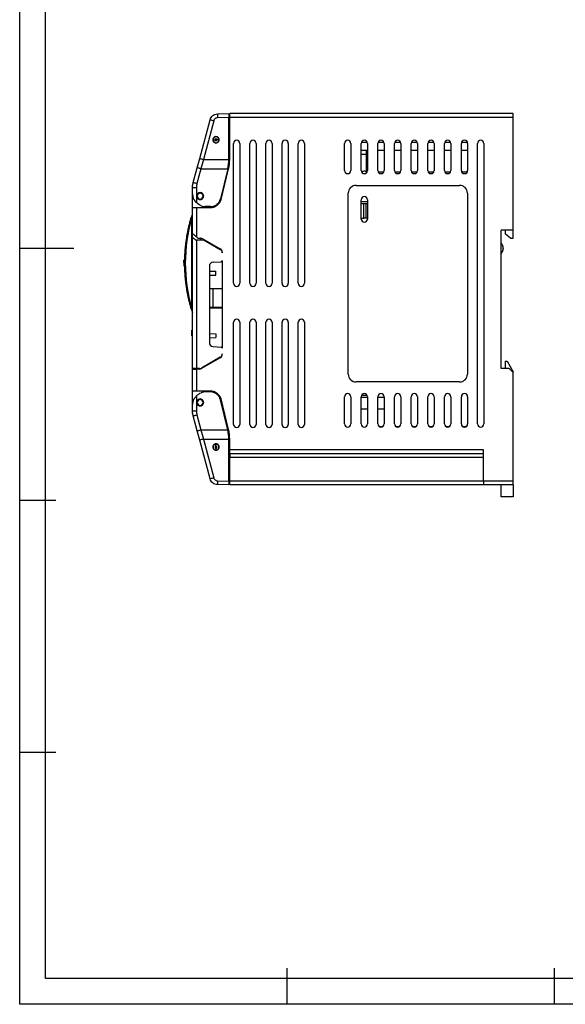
# Model space of a CAD drawing. Header units: millimetres. Extents: x 932 to 1479, y 0 to 387.
# Tile 1 of 11: x 932 to 1072, y 0 to 252. Entities that reach past the tile are written whole.
import ezdxf

# ---------------------------------------------------------------- set-up
doc = ezdxf.new("R2010")
doc.units = ezdxf.units.MM
doc.header["$LTSCALE"] = 2
doc.layers.add('HMI-D4', color=250, linetype='Continuous')

msp = doc.modelspace()

# ---------------------------------------------------------------- linework, layer by layer
at = {"color": 7, "linetype": 'Continuous', "lineweight": 25}
for p, q in [((982.63, 227.8), (985.57, 227.87)), ((985.57, 226.87), (982.64, 226.8)), ((985.57, 216.14), (985.57, 226.87)), ((985.77, 226.87), (985.77, 227.87)), ((1058.27, 227.87), (985.77, 227.87)), ((985.77, 216.14), (985.77, 226.87)), ((1058.27, 226.87), (985.77, 226.87)), ((1058.27, 226.87), (1058.27, 227.87)), ((1058.27, 198.07), (1058.27, 226.87)), ((978.1, 216.4), (980.76, 226.31)), ((981.7, 226.06), (979.05, 216.14)), ((985.77, 222.54), (985.57, 222.51)), ((985.57, 219.84), (985.77, 219.81)), ((985.57, 219.51), (985.77, 219.54)), ((986.78, 184.48), (986.78, 220.25)), ((988.38, 220.25), (988.38, 184.48)), ((990.91, 184.48), (990.91, 220.25)), ((992.51, 220.25), (992.51, 184.48)), ((995.04, 184.48), (995.04, 220.25)), ((996.64, 220.25), (996.64, 184.48)), ((999.17, 184.48), (999.17, 220.25)), ((1000.77, 220.25), (1000.77, 184.48)), ((1003.3, 184.48), (1003.3, 220.25)), ((1004.9, 220.25), (1004.9, 184.48)), ((1015.13, 213.31), (1015.13, 220.25)), ((1016.73, 220.25), (1016.73, 213.31)), ((1019.4, 213.31), (1019.4, 220.25)), ((1020.67, 220.9), (1020.67, 220.47)), ((1020.97, 220.47), (1020.67, 220.47)), ((1021, 220.25), (1021, 213.31)), ((1023.68, 213.31), (1023.68, 220.25)), ((1025.24, 220.47), (1023.71, 220.47)), ((1025.28, 220.25), (1025.28, 213.31)), ((1027.95, 213.31), (1027.95, 220.25)), ((1029.52, 220.47), (1027.98, 220.47)), ((1029.55, 220.25), (1029.55, 213.31)), ((1032.22, 213.31), (1032.22, 220.25)), ((1033.79, 220.47), (1032.25, 220.47)), ((1033.82, 220.25), (1033.82, 213.31)), ((1036.49, 213.31), (1036.49, 220.25)), ((1038.06, 220.47), (1036.52, 220.47)), ((1038.09, 220.25), (1038.09, 213.31)), ((1040.77, 213.31), (1040.77, 220.25)), ((1042.34, 220.47), (1040.8, 220.47)), ((1042.37, 220.25), (1042.37, 213.31)), ((1045.04, 213.31), (1045.04, 220.25)), ((1046.61, 220.47), (1045.07, 220.47)), ((1046.64, 220.25), (1046.64, 213.31)), ((1049.17, 148.49), (1049.17, 220.25)), ((1050.77, 220.25), (1050.77, 148.49)), ((985.77, 216.81), (985.57, 216.84)), ((1021, 218.47), (1019.4, 218.47)), ((1020.67, 218.47), (1020.67, 212.97)), ((1025.28, 218.47), (1023.68, 218.47)), ((1029.55, 218.47), (1027.95, 218.47)), ((1033.82, 218.47), (1032.22, 218.47)), ((1038.09, 218.47), (1036.49, 218.47)), ((1042.37, 218.47), (1040.77, 218.47)), ((1046.64, 218.47), (1045.04, 218.47)), ((979.05, 216.14), (985.57, 216.14)), ((976.44, 210.21), (977.46, 214.03)), ((978.41, 213.78), (977.39, 209.95)), ((978.41, 213.78), (985.28, 213.78)), ((985.28, 213.78), (983.41, 206.07)), ((983.57, 205.89), (985.48, 213.73)), ((1020.67, 212.97), (1020.93, 212.97)), ((1023.75, 212.97), (1025.2, 212.97)), ((1028.02, 212.97), (1029.47, 212.97)), ((1032.3, 212.97), (1033.75, 212.97)), ((1036.57, 212.97), (1038.02, 212.97)), ((1040.84, 212.97), (1042.29, 212.97)), ((1045.12, 212.97), (1046.56, 212.97)), ((976.31, 209.57), (976.27, 209.57)), ((976.27, 208.92), (976.27, 209.57)), ((984.47, 209.57), (984.26, 209.57)), ((1018.1, 209.52), (1044.6, 209.52)), ((976.27, 207.27), (976.27, 208.92)), ((976.27, 203.87), (976.27, 207.27)), ((977.25, 208.92), (977.25, 205.12)), ((1016.1, 161.22), (1016.1, 207.52)), ((1046.6, 207.52), (1046.6, 161.22)), ((980.87, 204.07), (979.47, 204.07)), ((1019.4, 200.9), (1019.4, 205.84)), ((1019.4, 205.37), (1021, 205.37)), ((1019.4, 204.87), (1019.45, 204.87)), ((1019.45, 201.12), (1019.45, 204.88)), ((1019.45, 204.88), (1020.13, 204.88)), ((1020.13, 201.12), (1020.13, 204.88)), ((1020.13, 204.88), (1020.6, 204.88)), ((1020.6, 204.88), (1020.6, 201.12)), ((1020.6, 204.88), (1021, 204.88)), ((1021, 205.84), (1021, 200.9)), ((976.27, 197.2), (976.27, 203.87)), ((976.27, 203.87), (977.27, 203.87)), ((977.27, 203.87), (977.27, 196.31)), ((977.27, 203.87), (981.02, 203.87)), ((1019.4, 201.12), (1019.45, 201.12)), ((1019.45, 201.12), (1020.13, 201.12)), ((1020.6, 201.12), (1020.13, 201.12)), ((1021, 201.12), (1020.6, 201.12)), ((976.27, 196.13), (976.27, 197.2)), ((1058.27, 198.07), (1055.27, 198.07)), ((1055.27, 162.67), (1055.27, 198.07)), ((1056.37, 197.02), (1056.37, 198.07)), ((1057.62, 195.97), (1056.37, 197.02)), ((1058.27, 195.97), (1058.27, 198.07)), ((976.27, 162.63), (976.27, 196.13)), ((976.27, 196.13), (976.42, 196.13)), ((977.15, 195.48), (977.27, 195.48)), ((977.64, 195.98), (977.27, 196.31)), ((977.27, 195.48), (977.27, 162.63)), ((979.27, 195.48), (977.27, 195.48)), ((977.64, 195.98), (978.39, 195.98)), ((978.27, 195.98), (978.27, 195.48)), ((978.89, 195.85), (983.37, 193.26)), ((979.27, 195.48), (983.37, 193.12)), ((980.66, 194.68), (980.91, 194.68)), ((1055.27, 194.82), (1055.67, 193.94)), ((1057.62, 195.97), (1058.27, 195.97)), ((976.07, 192.63), (976.27, 192.63)), ((976.07, 192.56), (976.07, 192.63)), ((976.27, 192.56), (976.07, 192.56)), ((976.07, 191.22), (976.07, 192.56)), ((982.73, 193.63), (982.73, 193.49)), ((982.91, 193.38), (983.16, 193.38)), ((983.87, 192.4), (983.87, 192.25)), ((1055.67, 192.91), (1055.27, 192.02)), ((1055.77, 193.49), (1055.77, 193.36)), ((974.28, 190.34), (974.07, 190.34)), ((974.07, 189.67), (974.27, 189.67)), ((974.27, 189.58), (974.07, 189.58)), ((974.28, 190.34), (974.08, 190.34)), ((974.08, 190.34), (974.08, 190.34)), ((976.07, 191.22), (976.27, 191.22)), ((976.07, 191.2), (976.07, 191.22)), ((976.07, 191.2), (976.27, 191.2)), ((981.52, 189.86), (983.59, 189.97)), ((983.87, 190.27), (983.87, 167.85)), ((974.07, 188.9), (974.28, 188.9)), ((974.08, 188.91), (974.28, 188.91)), ((974.08, 188.91), (974.08, 188.91)), ((980.57, 188.86), (980.57, 169.26)), ((980.57, 187.6), (982.27, 187.55)), ((980.57, 186.52), (982.27, 186.56)), ((982.27, 186.56), (982.27, 187.55)), ((980.57, 183.12), (983.87, 183.12)), ((981.47, 183.12), (981.47, 178.37)), ((980.57, 178.37), (983.87, 178.37)), ((983.87, 178.12), (980.57, 178.12)), ((986.78, 148.37), (986.78, 174.48)), ((988.38, 174.48), (988.38, 148.37)), ((990.91, 148.37), (990.91, 174.48)), ((992.51, 174.48), (992.51, 148.37)), ((995.04, 148.37), (995.04, 174.48)), ((996.64, 174.48), (996.64, 148.37)), ((999.17, 148.37), (999.17, 174.48)), ((1000.77, 174.48), (1000.77, 148.37)), ((1003.3, 148.37), (1003.3, 174.48)), ((1004.9, 174.48), (1004.9, 148.37)), ((976.07, 172.44), (976.27, 172.44)), ((976.07, 172.36), (976.07, 172.44)), ((976.27, 172.36), (976.07, 172.36)), ((976.07, 171.02), (976.07, 172.36)), ((980.57, 171.6), (982.27, 171.55)), ((982.27, 171.55), (982.27, 170.56)), ((976.07, 171.02), (976.27, 171.02)), ((976.07, 171), (976.07, 171.02)), ((976.07, 171), (976.27, 171)), ((980.57, 170.52), (982.27, 170.56)), ((981.52, 168.26), (983.59, 168.15)), ((983.87, 166.42), (983.87, 166.3)), ((983.37, 165.55), (978.54, 162.77)), ((983.37, 165.43), (978.58, 162.67)), ((1056.27, 164.57), (1056.27, 162.67)), ((1056.27, 164.57), (1056.77, 164.57)), ((1056.77, 164.57), (1058.27, 161.77)), ((977.27, 162.63), (976.27, 162.63)), ((976.27, 162.53), (976.27, 162.63)), ((976.27, 156.87), (976.27, 162.53)), ((976.27, 162.53), (977.27, 162.53)), ((978.04, 162.63), (977.27, 162.63)), ((977.27, 162.53), (977.27, 156.87)), ((978.08, 162.53), (977.27, 162.53)), ((978.27, 162.66), (978.27, 162.55)), ((979.77, 163.48), (979.77, 163.35)), ((1057.27, 162.67), (1055.27, 162.67)), ((1058.27, 161.67), (1057.27, 162.67)), ((1058.27, 161.67), (1058.27, 161.77)), ((1058.27, 133.87), (1058.27, 161.67)), ((1044.6, 159.22), (1018.1, 159.22)), ((977.27, 156.87), (976.27, 156.87)), ((976.27, 153.47), (976.27, 156.87)), ((981.02, 156.87), (977.27, 156.87)), ((980.87, 156.67), (979.47, 156.67)), ((977.25, 155.63), (977.25, 151.83)), ((985.28, 146.97), (983.41, 154.68)), ((985.48, 147.02), (983.57, 154.86)), ((1015.13, 148.49), (1015.13, 155.43)), ((1016.73, 155.43), (1016.73, 148.49)), ((1019.4, 148.49), (1019.4, 155.43)), ((1019.4, 155.37), (1021, 155.37)), ((1019.53, 155.87), (1020.87, 155.87)), ((1021, 155.43), (1021, 148.49)), ((1023.68, 148.49), (1023.68, 155.43)), ((1023.68, 155.37), (1025.28, 155.37)), ((1025.28, 155.43), (1025.28, 148.49)), ((1027.95, 148.49), (1027.95, 155.43)), ((1029.55, 155.43), (1029.55, 148.49)), ((1032.22, 148.49), (1032.22, 155.43)), ((1033.82, 155.43), (1033.82, 148.49)), ((1036.49, 148.49), (1036.49, 155.43)), ((1038.09, 155.43), (1038.09, 148.49)), ((1040.77, 148.49), (1040.77, 155.43)), ((1042.37, 155.43), (1042.37, 148.49)), ((1045.04, 148.49), (1045.04, 155.43)), ((1046.64, 155.43), (1046.64, 148.49)), ((976.27, 151.83), (976.27, 153.47)), ((976.27, 151.17), (976.27, 151.83)), ((976.36, 151.17), (976.27, 151.17)), ((984.47, 151.17), (984.26, 151.17)), ((1019.4, 152.37), (1021, 152.37)), ((1023.68, 152.37), (1025.28, 152.37)), ((977.46, 146.72), (976.44, 150.54)), ((977.39, 150.79), (978.41, 146.97)), ((978.41, 146.97), (985.28, 146.97)), ((1024.82, 147.77), (1024.13, 147.77)), ((1029.1, 147.77), (1028.4, 147.77)), ((1033.37, 147.77), (1032.67, 147.77)), ((1037.64, 147.77), (1036.95, 147.77)), ((1041.92, 147.77), (1041.22, 147.77)), ((1046.19, 147.77), (1045.49, 147.77)), ((980.76, 134.43), (978.1, 144.34)), ((979.05, 144.6), (985.57, 144.6)), ((979.05, 144.6), (981.7, 134.69)), ((985.57, 133.87), (985.57, 144.6)), ((985.57, 143.91), (985.77, 143.94)), ((985.77, 141.87), (985.77, 144.6)), ((985.77, 141.21), (985.57, 141.24)), ((1050.67, 141.87), (985.77, 141.87)), ((985.77, 140.87), (985.77, 141.87)), ((1050.67, 133.87), (1050.67, 141.87)), ((985.77, 140.94), (985.57, 140.91)), ((1050.67, 140.87), (985.77, 140.87)), ((985.77, 140.87), (985.77, 139.87)), ((1050.67, 139.87), (985.77, 139.87)), ((985.77, 133.87), (985.77, 139.87)), ((985.57, 138.24), (985.77, 138.21)), ((982.64, 133.95), (985.57, 133.87)), ((1050.67, 133.87), (985.77, 133.87)), ((985.77, 132.87), (985.77, 133.87)), ((1058.27, 133.87), (1050.67, 133.87)), ((1050.67, 133.87), (1050.67, 132.87)), ((1058.27, 132.87), (1058.27, 133.87)), ((985.57, 132.87), (982.63, 132.95)), ((1050.67, 132.87), (985.77, 132.87)), ((1058.27, 132.87), (1050.67, 132.87)), ((1055.27, 129.87), (1055.27, 132.87)), ((1058.27, 132.87), (1058.27, 129.87)), ((1058.27, 129.87), (1055.27, 129.87))]:
    msp.add_line(p, q, dxfattribs=at)
at = {"color": 8, "linetype": 'Continuous', "lineweight": 25}
for p, q in [((1020.67, 220.47), (1019.43, 220.47)), ((1019.4, 217.48), (1020.67, 217.48)), ((976.27, 201.93), (976.14, 201.97)), ((976.27, 201.23), (975.95, 201.32)), ((976.27, 201.18), (976.07, 201.18)), ((976.07, 192.63), (976.07, 201.18)), ((976.07, 178.07), (976.07, 191.2)), ((976.27, 178.02), (975.95, 177.92)), ((976.27, 178.07), (976.07, 178.07)), ((976.27, 177.31), (976.14, 177.28))]:
    msp.add_line(p, q, dxfattribs=at)
at = {"color": 7, "linetype": 'Continuous', "lineweight": 25, "flags": 128}
for points in [[(978.41, 213.78), (978.23, 213.83), (978.05, 213.87), (977.88, 213.92), (977.74, 213.96), (977.62, 213.99), (977.54, 214.01), (977.48, 214.02), (977.46, 214.03)], [(1020.73, 212.97), (1020.77, 212.94), (1020.85, 212.84)], [(1023.83, 212.84), (1023.91, 212.94), (1023.95, 212.97)], [(1025, 212.97), (1025.04, 212.94), (1025.12, 212.84)], [(1028.1, 212.84), (1028.18, 212.94), (1028.22, 212.97)], [(1029.28, 212.97), (1029.31, 212.94), (1029.4, 212.84)], [(1032.37, 212.84), (1032.46, 212.94), (1032.49, 212.97)], [(1033.55, 212.97), (1033.59, 212.94), (1033.67, 212.84)], [(1036.65, 212.84), (1036.73, 212.94), (1036.76, 212.97)], [(1037.82, 212.97), (1037.86, 212.94), (1037.94, 212.84)], [(1040.92, 212.84), (1041, 212.94), (1041.04, 212.97)], [(1042.1, 212.97), (1042.13, 212.94), (1042.21, 212.84)], [(1045.31, 212.97), (1045.27, 212.94), (1045.19, 212.84)], [(1046.49, 212.84), (1046.41, 212.94), (1046.37, 212.97)], [(977.39, 209.95), (977.2, 210), (977.02, 210.05), (976.86, 210.1), (976.72, 210.13), (976.6, 210.17), (976.51, 210.19), (976.46, 210.2), (976.44, 210.21)], [(976.07, 201.18), (976.04, 201.2), (976.01, 201.22), (975.99, 201.24), (975.97, 201.26), (975.96, 201.28), (975.95, 201.29), (975.95, 201.31), (975.95, 201.32)], [(975.95, 177.92), (975.95, 177.94), (975.95, 177.95), (975.96, 177.97), (975.97, 177.99), (975.99, 178.01), (976.01, 178.03), (976.04, 178.05), (976.07, 178.07)], [(976.44, 150.54), (976.46, 150.54), (976.51, 150.56), (976.6, 150.58), (976.72, 150.61), (976.86, 150.65), (977.02, 150.7), (977.2, 150.74), (977.39, 150.79)], [(977.46, 146.72), (977.48, 146.72), (977.54, 146.74), (977.62, 146.76), (977.74, 146.79), (977.88, 146.83), (978.05, 146.87), (978.23, 146.92), (978.41, 146.97)]]:
    msp.add_lwpolyline(points, dxfattribs=at)
at = {"color": 7, "linetype": 'Continuous', "lineweight": 25}
for centre, radius, start, end in [((996.97, 227.42), 14.34, 178.5019, 182.4981), ((995.47, 278.37), 54.09, 254.2161, 255.2575), ((982.27, 221.17), 0.75, 0, 180), ((982.27, 221.17), 0.75, 180, 0), ((982.27, 221.17), 0.25, 0, 180), ((982.27, 221.17), 0.25, 180, 0), ((987.58, 220.25), 0.8, 0, 180), ((991.71, 220.25), 0.8, 0, 180), ((995.84, 220.25), 0.8, 0, 180), ((999.97, 220.25), 0.8, 0, 180), ((1004.1, 220.25), 0.8, 0, 180), ((1015.93, 220.25), 0.8, 0, 180), ((1020.2, 220.25), 0.8, 0, 180), ((1024.48, 220.25), 0.8, 0, 180), ((1028.75, 220.25), 0.8, 0, 180), ((1033.02, 220.25), 0.8, 0, 180), ((1037.29, 220.25), 0.8, 0, 180), ((1041.57, 220.25), 0.8, 0, 180), ((1045.84, 220.25), 0.8, 0, 180), ((1049.97, 220.25), 0.8, 0, 180), ((992.81, 268.45), 54.09, 254.2161, 255.2575), ((975.57, 216.14), 10, 346.3, 0), ((975.57, 216.14), 10.2, 346.3, 0), ((1015.93, 213.31), 0.8, 180, 0), ((1020.2, 213.31), 0.8, 180, 0), ((1020.2, 212.37), 0.8, 54.3029, 144.0202), ((1024.48, 213.31), 0.8, 180, 0), ((1028.75, 213.31), 0.8, 180, 0), ((1033.02, 213.31), 0.8, 180, 0), ((1037.29, 213.31), 0.8, 180, 0), ((1041.57, 213.31), 0.8, 180, 0), ((1045.84, 213.31), 0.8, 180, 0), ((1018.1, 207.52), 2, 90, 180), ((1044.6, 207.52), 2, 0, 90), ((977.01, 151.54), 57.38, 89.7575, 90.7386), ((978.22, 206.77), 0.75, 0, 180), ((978.22, 206.77), 0.75, 180, 0), ((1020.2, 205.84), 0.8, 360, 180), ((981.02, 206.07), 2.2, 270, 301.787), ((979.97, 207.77), 4.2, 301.787, 316.9149), ((981.43, 206.41), 2.2, 316.9149, 346.3), ((1015.91, 189.62), 41.64, 162.7499, 163.6828), ((976.62, 201.82), 0.5, 134.5132, 162.7499), ((1020.2, 200.9), 0.8, 180, 360), ((978.39, 194.98), 1, 60, 90), ((982.87, 192.4), 1, 0, 60), ((982.87, 192.25), 1, 0, 60), ((1054.67, 193.49), 1.1, 0, 24.444), ((1054.67, 193.36), 1.1, 335.556, 0), ((981.57, 188.86), 1, 93, 180), ((983.57, 190.27), 0.3, 273, 0), ((987.58, 184.48), 0.8, 180, 0), ((991.71, 184.48), 0.8, 180, 0), ((995.84, 184.48), 0.8, 180, 0), ((999.97, 184.48), 0.8, 180, 0), ((1004.1, 184.48), 0.8, 180, 0), ((1015.91, 189.62), 41.64, 196.3172, 197.2501), ((976.62, 177.42), 0.5, 197.2501, 225.4868), ((987.58, 174.48), 0.8, 0, 180), ((991.71, 174.48), 0.8, 0, 180), ((995.84, 174.48), 0.8, 0, 180), ((999.97, 174.48), 0.8, 0, 180), ((1004.1, 174.48), 0.8, 0, 180), ((981.57, 169.26), 1, 180, 267), ((982.87, 166.42), 1, 300, 0), ((982.87, 166.3), 1, 300, 0), ((983.57, 167.85), 0.3, 0, 87), ((978.04, 163.63), 1, 270, 300), ((978.08, 163.53), 1, 270, 300), ((1018.1, 161.22), 2, 180, 270), ((1044.6, 161.22), 2, 270, 0), ((981.02, 154.67), 2.2, 58.213, 90), ((979.97, 152.97), 4.2, 43.0851, 58.213), ((1015.93, 155.43), 0.8, 0, 180), ((1020.2, 155.43), 0.8, 0, 180), ((1024.48, 155.43), 0.8, 0, 180), ((1028.75, 155.43), 0.8, 0, 180), ((1033.02, 155.43), 0.8, 0, 180), ((1037.29, 155.43), 0.8, 0, 180), ((1041.57, 155.43), 0.8, 0, 180), ((1045.84, 155.43), 0.8, 0, 180), ((978.22, 153.97), 0.75, 0, 180), ((978.22, 153.97), 0.75, 180, 0), ((981.43, 154.34), 2.2, 13.7, 43.0851), ((977.01, 209.21), 57.38, 269.2614, 270.2425), ((975.57, 144.6), 10, 0, 13.7), ((975.57, 144.6), 10.2, 0, 13.7), ((987.58, 148.37), 0.8, 180, 0), ((991.71, 148.37), 0.8, 180, 0), ((995.84, 148.37), 0.8, 180, 0), ((999.97, 148.37), 0.8, 180, 0), ((1004.1, 148.37), 0.8, 180, 0), ((1015.93, 148.49), 0.8, 180, 0), ((1020.2, 148.49), 0.8, 180, 0), ((1024.48, 148.49), 0.8, 180, 0), ((1028.75, 148.49), 0.8, 180, 0), ((1033.02, 148.49), 0.8, 180, 0), ((1037.29, 148.49), 0.8, 180, 0), ((1041.57, 148.49), 0.8, 180, 0), ((1045.84, 148.49), 0.8, 180, 0), ((1049.97, 148.49), 0.8, 180, 0), ((992.81, 92.29), 54.09, 104.7425, 105.7839), ((982.27, 142.57), 0.75, 90, 180), ((982.27, 142.57), 0.75, 180, 270), ((982.27, 142.57), 0.25, 90, 270), ((982.27, 142.57), 0.75, 0, 90), ((982.27, 142.57), 0.25, 270, 90), ((982.27, 142.57), 0.75, 270, 0), ((995.47, 82.38), 54.09, 104.7425, 105.7839), ((996.97, 133.33), 14.34, 177.5019, 181.4981)]:
    msp.add_arc(centre, radius, start, end, dxfattribs=at)
for points, knots in [([(980.76, 226.31), (980.87, 226.73), (981.11, 227.1), (981.78, 227.63), (982.21, 227.79), (982.63, 227.8)], [0, 0, 0, 0, 0.5, 0.5, 1, 1, 1, 1]), ([(982.64, 226.8), (982.54, 226.79), (982.44, 226.78), (982.24, 226.7), (982.14, 226.65), (981.96, 226.51), (981.89, 226.43), (981.77, 226.25), (981.73, 226.15), (981.7, 226.06)], [0, 0, 0, 0, 0.25, 0.25, 0.5, 0.5, 0.75, 0.75, 1, 1, 1, 1]), ([(985.57, 227.87), (985.57, 227.87), (985.57, 227.85), (985.57, 227.75), (985.57, 227.68), (985.57, 227.48), (985.57, 227.36), (985.57, 227.12), (985.57, 226.99), (985.57, 226.87)], [0, 0, 0, 0, 0.25, 0.25, 0.5, 0.5, 0.75, 0.75, 1, 1, 1, 1]), ([(983.09, 221.17), (983.09, 221.24), (983.09, 221.32), (983.04, 221.49), (983, 221.58), (982.86, 221.76), (982.77, 221.84), (982.54, 221.96), (982.41, 222), (982.13, 222), (982, 221.96), (981.77, 221.84), (981.68, 221.76), (981.54, 221.58), (981.5, 221.49), (981.45, 221.32), (981.44, 221.24), (981.44, 221.17)], [0, 0, 0, 0, 0.125, 0.125, 0.25, 0.25, 0.375, 0.375, 0.5, 0.5, 0.625, 0.625, 0.75, 0.75, 0.875, 0.875, 1, 1, 1, 1]), ([(981.44, 221.17), (981.44, 221.1), (981.45, 221.03), (981.5, 220.86), (981.54, 220.77), (981.68, 220.59), (981.77, 220.51), (982, 220.38), (982.13, 220.35), (982.41, 220.35), (982.54, 220.38), (982.77, 220.51), (982.86, 220.59), (983, 220.77), (983.04, 220.86), (983.09, 221.03), (983.09, 221.1), (983.09, 221.17)], [0, 0, 0, 0, 0.125, 0.125, 0.25, 0.25, 0.375, 0.375, 0.5, 0.5, 0.625, 0.625, 0.75, 0.75, 0.875, 0.875, 1, 1, 1, 1]), ([(981.52, 221.17), (981.52, 221.17), (981.53, 221.17), (981.58, 221.17), (981.62, 221.17), (981.71, 221.17), (981.77, 221.17), (981.9, 221.17), (981.96, 221.17), (982.02, 221.17)], [0, 0, 0, 0, 0.25, 0.25, 0.5, 0.5, 0.75, 0.75, 1, 1, 1, 1]), ([(983.02, 221.17), (983.02, 221.17), (983.01, 221.17), (982.96, 221.17), (982.92, 221.17), (982.82, 221.17), (982.76, 221.17), (982.64, 221.17), (982.58, 221.17), (982.52, 221.17)], [0, 0, 0, 0, 0.25, 0.25, 0.5, 0.5, 0.75, 0.75, 1, 1, 1, 1]), ([(976.27, 208.92), (976.27, 208.99), (976.27, 209.13), (976.29, 209.35), (976.31, 209.57), (976.34, 209.78), (976.39, 210), (976.42, 210.14), (976.44, 210.21)], [0, 0, 0, 0, 0.167326, 0.334388, 0.501187, 0.667722, 0.833993, 1, 1, 1, 1]), ([(976.27, 207.27), (976.27, 207.22), (976.27, 207.13), (976.28, 207), (976.3, 206.89), (976.33, 206.73), (976.37, 206.54), (976.43, 206.39), (976.46, 206.31)], [0, 0, 0, 0, 0.154684, 0.289568, 0.404652, 0.499936, 0.767068, 1, 1, 1, 1]), ([(979.12, 206.77), (979.12, 206.85), (979.11, 206.93), (979.06, 207.12), (979.01, 207.22), (978.87, 207.41), (978.77, 207.5), (978.52, 207.63), (978.37, 207.67), (978.07, 207.67), (977.92, 207.63), (977.67, 207.5), (977.57, 207.41), (977.43, 207.22), (977.38, 207.12), (977.33, 206.93), (977.32, 206.85), (977.32, 206.77)], [0, 0, 0, 0, 0.125, 0.125, 0.25, 0.25, 0.375, 0.375, 0.5, 0.5, 0.625, 0.625, 0.75, 0.75, 0.875, 0.875, 1, 1, 1, 1]), ([(977.32, 206.77), (977.32, 206.7), (977.33, 206.61), (977.38, 206.43), (977.43, 206.33), (977.57, 206.14), (977.67, 206.05), (977.92, 205.91), (978.07, 205.87), (978.37, 205.87), (978.52, 205.91), (978.77, 206.05), (978.87, 206.14), (979.01, 206.33), (979.06, 206.43), (979.11, 206.61), (979.12, 206.7), (979.12, 206.77)], [0, 0, 0, 0, 0.125, 0.125, 0.25, 0.25, 0.375, 0.375, 0.5, 0.5, 0.625, 0.625, 0.75, 0.75, 0.875, 0.875, 1, 1, 1, 1]), ([(977.25, 205.12), (977.22, 205.15), (977.15, 205.22), (977.06, 205.33), (976.97, 205.44), (976.87, 205.57), (976.77, 205.72), (976.66, 205.9), (976.55, 206.1), (976.49, 206.24), (976.46, 206.31)], [0, 0, 0, 0, 0.092787, 0.18884, 0.288506, 0.392094, 0.499881, 0.664728, 0.831203, 1, 1, 1, 1]), ([(980.87, 204.07), (981.13, 204.07), (981.4, 204.12), (981.92, 204.29), (982.16, 204.42), (982.37, 204.57)], [0, 0, 0, 0, 0.5, 0.5, 1, 1, 1, 1]), ([(982.66, 204.81), (982.84, 204.98), (983, 205.17), (983.25, 205.6), (983.35, 205.83), (983.41, 206.07)], [0, 0, 0, 0, 0.5, 0.5, 1, 1, 1, 1]), ([(975.95, 177.92), (975.9, 178.09), (975.8, 178.42), (975.67, 178.92), (975.54, 179.42), (975.42, 179.92), (975.3, 180.42), (975.19, 180.92), (975.08, 181.43), (974.98, 181.93), (974.89, 182.44), (974.81, 182.95), (974.73, 183.46), (974.65, 183.97), (974.59, 184.48), (974.53, 184.99), (974.47, 185.51), (974.42, 186.02), (974.38, 186.53), (974.35, 187.05), (974.32, 187.56), (974.3, 188.08), (974.28, 188.59), (974.27, 189.11), (974.27, 189.62), (974.27, 190.14), (974.28, 190.65), (974.3, 191.17), (974.32, 191.69), (974.35, 192.2), (974.38, 192.71), (974.42, 193.23), (974.47, 193.74), (974.53, 194.25), (974.59, 194.77), (974.65, 195.28), (974.73, 195.79), (974.81, 196.3), (974.89, 196.81), (974.98, 197.31), (975.08, 197.82), (975.19, 198.33), (975.3, 198.83), (975.42, 199.33), (975.54, 199.83), (975.67, 200.33), (975.8, 200.83), (975.9, 201.16), (975.95, 201.32)], [0, 0, 0, 0, 0.022244, 0.044422, 0.066536, 0.088589, 0.110584, 0.132524, 0.154412, 0.176251, 0.198044, 0.219794, 0.241504, 0.263176, 0.284814, 0.306422, 0.328001, 0.349556, 0.371088, 0.392602, 0.4141, 0.435586, 0.457063, 0.478533, 0.5, 0.521467, 0.542937, 0.564414, 0.5859, 0.607398, 0.628912, 0.650444, 0.671999, 0.693578, 0.715186, 0.736824, 0.758496, 0.780206, 0.801956, 0.823749, 0.845588, 0.867476, 0.889416, 0.911411, 0.933464, 0.955578, 0.977756, 1, 1, 1, 1]), ([(977.27, 196.31), (977.15, 196.42), (977.02, 196.53), (976.78, 196.75), (976.66, 196.86), (976.46, 197.03), (976.39, 197.1), (976.29, 197.19), (976.27, 197.2), (976.27, 197.2)], [0, 0, 0, 0, 0.25, 0.25, 0.5, 0.5, 0.75, 0.75, 1, 1, 1, 1]), ([(976.42, 196.13), (976.49, 196.07), (976.6, 195.97), (976.86, 195.74), (977, 195.61), (977.15, 195.48)], [0, 0, 0, 0, 0.5, 0.5, 1, 1, 1, 1]), ([(974.07, 189.67), (974.07, 189.66), (974.07, 189.64), (974.07, 189.61), (974.07, 189.59), (974.07, 189.58)], [0, 0, 0, 0, 0.5, 0.5, 1, 1, 1, 1]), ([(976.2, 177.08), (976.22, 177.04), (976.24, 176.98), (976.26, 176.9), (976.27, 176.88)], [0, 0, 0, 0, 0.749996, 1, 1, 1, 1]), ([(982.37, 156.17), (982.16, 156.33), (981.92, 156.46), (981.4, 156.63), (981.13, 156.67), (980.87, 156.67)], [0, 0, 0, 0, 0.5, 0.5, 1, 1, 1, 1]), ([(976.46, 154.44), (976.44, 154.39), (976.4, 154.29), (976.35, 154.13), (976.31, 153.95), (976.28, 153.73), (976.27, 153.57), (976.27, 153.47)], [0, 0, 0, 0, 0.150709, 0.317252, 0.499653, 0.709722, 1, 1, 1, 1]), ([(976.46, 154.44), (976.48, 154.48), (976.52, 154.56), (976.58, 154.69), (976.64, 154.81), (976.71, 154.93), (976.81, 155.08), (976.93, 155.26), (977.09, 155.45), (977.2, 155.57), (977.25, 155.63)], [0, 0, 0, 0, 0.1023804, 0.2033422, 0.3030311, 0.4015982, 0.4992001, 0.6770393, 0.8434963, 1, 1, 1, 1]), ([(979.12, 153.97), (979.12, 154.05), (979.11, 154.13), (979.06, 154.32), (979.01, 154.42), (978.87, 154.61), (978.77, 154.7), (978.52, 154.83), (978.37, 154.87), (978.07, 154.87), (977.92, 154.83), (977.67, 154.7), (977.57, 154.61), (977.43, 154.42), (977.38, 154.32), (977.33, 154.13), (977.32, 154.05), (977.32, 153.97)], [0, 0, 0, 0, 0.125, 0.125, 0.25, 0.25, 0.375, 0.375, 0.5, 0.5, 0.625, 0.625, 0.75, 0.75, 0.875, 0.875, 1, 1, 1, 1]), ([(977.32, 153.97), (977.32, 153.9), (977.33, 153.81), (977.38, 153.63), (977.43, 153.53), (977.57, 153.34), (977.67, 153.25), (977.92, 153.11), (978.07, 153.07), (978.37, 153.07), (978.52, 153.11), (978.77, 153.25), (978.87, 153.34), (979.01, 153.53), (979.06, 153.63), (979.11, 153.81), (979.12, 153.9), (979.12, 153.97)], [0, 0, 0, 0, 0.125, 0.125, 0.25, 0.25, 0.375, 0.375, 0.5, 0.5, 0.625, 0.625, 0.75, 0.75, 0.875, 0.875, 1, 1, 1, 1]), ([(983.41, 154.68), (983.35, 154.91), (983.25, 155.15), (983, 155.58), (982.84, 155.77), (982.66, 155.94)], [0, 0, 0, 0, 0.5, 0.5, 1, 1, 1, 1]), ([(976.44, 150.54), (976.42, 150.61), (976.39, 150.75), (976.34, 150.96), (976.31, 151.18), (976.29, 151.4), (976.27, 151.61), (976.27, 151.76), (976.27, 151.83)], [0, 0, 0, 0, 0.166007, 0.332278, 0.498813, 0.665612, 0.832674, 1, 1, 1, 1]), ([(983.09, 142.57), (983.09, 142.64), (983.09, 142.72), (983.04, 142.89), (983, 142.98), (982.86, 143.16), (982.77, 143.24), (982.54, 143.36), (982.41, 143.4), (982.13, 143.4), (982, 143.36), (981.77, 143.24), (981.68, 143.16), (981.54, 142.98), (981.5, 142.89), (981.45, 142.72), (981.44, 142.64), (981.44, 142.57)], [0, 0, 0, 0, 0.125, 0.125, 0.25, 0.25, 0.375, 0.375, 0.5, 0.5, 0.625, 0.625, 0.75, 0.75, 0.875, 0.875, 1, 1, 1, 1]), ([(981.44, 142.57), (981.44, 142.51), (981.45, 142.43), (981.5, 142.26), (981.54, 142.17), (981.68, 141.99), (981.77, 141.91), (982, 141.79), (982.13, 141.75), (982.41, 141.75), (982.54, 141.79), (982.77, 141.91), (982.86, 141.99), (983, 142.17), (983.04, 142.26), (983.09, 142.43), (983.09, 142.51), (983.09, 142.57)], [0, 0, 0, 0, 0.125, 0.125, 0.25, 0.25, 0.375, 0.375, 0.5, 0.5, 0.625, 0.625, 0.75, 0.75, 0.875, 0.875, 1, 1, 1, 1]), ([(982.27, 142.82), (982.27, 142.88), (982.27, 142.95), (982.27, 143.07), (982.27, 143.13), (982.27, 143.23), (982.27, 143.26), (982.27, 143.31), (982.27, 143.32), (982.27, 143.32)], [0, 0, 0, 0, 0.25, 0.25, 0.5, 0.5, 0.75, 0.75, 1, 1, 1, 1]), ([(982.27, 142.32), (982.27, 142.26), (982.27, 142.2), (982.27, 142.08), (982.27, 142.02), (982.27, 141.92), (982.27, 141.88), (982.27, 141.83), (982.27, 141.82), (982.27, 141.82)], [0, 0, 0, 0, 0.25, 0.25, 0.5, 0.5, 0.75, 0.75, 1, 1, 1, 1]), ([(982.63, 132.95), (982.21, 132.96), (981.78, 133.11), (981.11, 133.64), (980.87, 134.02), (980.76, 134.43)], [0, 0, 0, 0, 0.5, 0.5, 1, 1, 1, 1]), ([(981.7, 134.69), (981.73, 134.6), (981.77, 134.5), (981.89, 134.32), (981.96, 134.23), (982.14, 134.1), (982.24, 134.04), (982.44, 133.97), (982.54, 133.95), (982.64, 133.95)], [0, 0, 0, 0, 0.25, 0.25, 0.5, 0.5, 0.75, 0.75, 1, 1, 1, 1]), ([(985.57, 133.87), (985.57, 133.76), (985.57, 133.63), (985.57, 133.38), (985.57, 133.26), (985.57, 133.07), (985.57, 132.99), (985.57, 132.9), (985.57, 132.87), (985.57, 132.87)], [0, 0, 0, 0, 0.25, 0.25, 0.5, 0.5, 0.75, 0.75, 1, 1, 1, 1])]:
    msp.add_open_spline(points, degree=3, knots=knots, dxfattribs=at)
for points in [[(977.46, 214.03), (977.68, 214.82), (977.89, 215.61), (978.1, 216.4)], [(979.05, 216.14), (978.84, 215.35), (978.62, 214.56), (978.41, 213.78)], [(977.39, 209.95), (977.3, 209.62), (977.25, 209.27), (977.25, 208.92)], [(978.51, 204.27), (978.04, 204.46), (977.61, 204.76), (977.25, 205.12)], [(978.51, 204.27), (978.81, 204.14), (979.14, 204.07), (979.47, 204.07)], [(982.66, 204.81), (982.57, 204.73), (982.47, 204.65), (982.37, 204.57)], [(976.07, 201.18), (973.87, 193.67), (973.87, 185.57), (976.07, 178.07)], [(974.07, 189.67), (974.07, 189.89), (974.07, 190.11), (974.08, 190.34)], [(974.07, 189.58), (974.07, 189.36), (974.07, 189.13), (974.08, 188.91)], [(977.25, 155.63), (977.61, 155.99), (978.04, 156.29), (978.51, 156.48)], [(979.47, 156.67), (979.14, 156.67), (978.81, 156.61), (978.51, 156.48)], [(982.37, 156.17), (982.47, 156.1), (982.57, 156.02), (982.66, 155.94)], [(977.25, 151.83), (977.25, 151.48), (977.3, 151.13), (977.39, 150.79)], [(978.1, 144.34), (977.89, 145.14), (977.68, 145.93), (977.46, 146.72)], [(978.41, 146.97), (978.62, 146.18), (978.84, 145.39), (979.05, 144.6)]]:
    msp.add_open_spline(points, degree=3, dxfattribs=at)
at = {"layer": 'HMI-D4', "color": 0}
for points in [[(1479.35, 386.98), (1479.35, 0), (932.05, 0), (932.05, 386.98)], [(1472.75, 380.38), (1472.75, 6.6), (938.65, 6.6), (938.65, 380.38)]]:
    msp.add_lwpolyline(points, close=True, dxfattribs=at)
for points in [[(932.05, 193.49), (945.87, 193.49)], [(932.05, 128.99), (941.26, 128.99)], [(932.05, 64.5), (941.26, 64.5)], [(1000.46, 0), (1000.46, 9.21)], [(1068.87, 0), (1068.87, 9.21)]]:
    msp.add_lwpolyline(points, dxfattribs=at)

doc.saveas('drawing.dxf')
